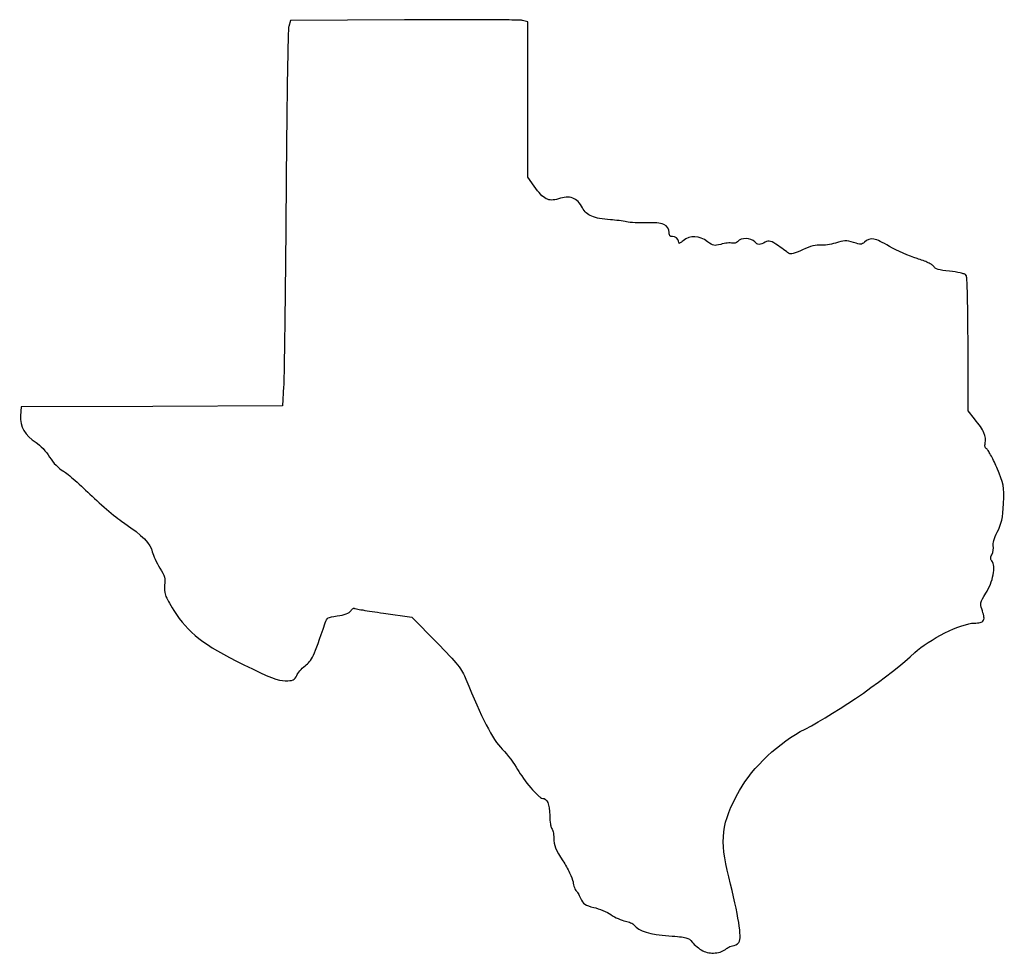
# Model space of a CAD drawing. Extents: x 0 to 140, y 18 to 150.
import ezdxf

# ---------------------------------------------------------------- set-up
doc = ezdxf.new("R2010")
doc.units = 0
doc.layers.get('0').update_dxf_attribs({"linetype": 'CONTINUOUS'})

msp = doc.modelspace()

# ---------------------------------------------------------------- linework, layer by layer
at = {"color": 7}
for points in [[(54.876725, 150.063453), (38.702965, 149.985181), (38.473659, 149.128591)], [(66.411481, 150.073409), (66.411455, 150.073375), (66.411481, 150.073409), (66.411481, 150.073409)], [(73.2471, 126.50951), (72.355236, 127.795493), (72.355236, 138.722234), (72.355236, 149.803314), (71.612198, 149.983561)], [(135.645195, 93.53634), (134.726319, 94.673498), (134.721916, 104.030931)], [(37.751021, 98.137321), (37.595576, 95.379039), (19.199317, 95.30683), (0.539027, 95.23407), (0.453036, 93.97399)], [(51.886372, 66.024078), (55.893157, 65.466797), (59.400539, 61.903188)]]:
    msp.add_lwpolyline(points, dxfattribs=at)
for points in [[(66.411455, 150.073375), (63.383682, 150.087148), (59.295357, 150.084918), (54.876725, 150.063441)], [(70.067142, 150.041439), (69.174383, 150.055889), (67.925366, 150.066529), (66.411481, 150.073409)], [(71.12823, 150.016635), (70.870445, 150.025638), (70.513521, 150.034217), (70.067142, 150.041442)], [(71.440218, 150.002857), (71.361498, 150.007908), (71.257123, 150.012142), (71.12823, 150.016629)], [(71.612198, 149.983555), (71.562739, 149.99555), (71.518938, 149.997808), (71.440218, 150.002859)], [(38.425145, 148.463828), (38.409651, 148.096987), (38.393164, 147.582544), (38.376637, 146.936408)], [(38.447751, 148.902593), (38.440244, 148.794025), (38.432907, 148.647247), (38.425145, 148.463828)], [(38.473659, 149.128591), (38.457262, 149.067279), (38.455259, 149.011164), (38.447751, 148.902593)], [(38.376637, 146.936408), (38.343586, 145.644143), (38.308929, 143.825407), (38.274665, 141.612771)], [(38.274665, 141.612771), (38.20613, 137.187504), (38.139203, 131.18788), (38.090557, 124.681094)], [(74.941537, 124.72798), (74.431598, 124.990201), (73.909913, 125.553914), (73.2471, 126.50951)], [(38.090557, 124.681094), (38.041916, 118.174853), (37.979649, 111.934649), (37.918026, 107.122681)], [(76.677314, 124.716945), (75.962188, 124.480934), (75.451476, 124.46575), (74.941537, 124.72798)], [(78.708544, 124.813411), (78.140238, 125.02446), (77.472574, 124.979406), (76.677314, 124.716945)], [(80.099809, 123.440883), (79.727253, 124.139501), (79.276846, 124.60236), (78.708544, 124.813411)], [(81.407844, 122.240888), (80.786904, 122.510506), (80.395485, 122.88644), (80.099809, 123.440883)], [(84.076278, 121.73873), (82.883319, 121.81576), (82.028784, 121.97127), (81.407844, 122.240888)], [(86.353348, 121.450996), (85.79695, 121.565417), (84.783168, 121.693086), (84.076278, 121.73873)], [(89.186044, 121.319257), (88.162649, 121.281801), (86.863304, 121.346125), (86.353348, 121.450996)], [(91.59871, 121.078375), (91.070783, 121.295627), (90.292188, 121.359742), (89.186044, 121.319257)], [(92.393014, 119.91917), (92.393014, 120.452474), (92.126641, 120.861126), (91.59871, 121.078375)], [(92.490028, 119.468275), (92.432926, 119.5355), (92.393014, 119.673964), (92.393014, 119.91917)], [(92.842805, 119.364648), (92.641886, 119.364648), (92.547127, 119.401052), (92.490028, 119.468275)], [(93.716481, 118.698779), (93.613306, 119.093337), (93.25527, 119.364648), (92.842805, 119.364648)], [(93.804125, 118.407737), (93.78166, 118.457005), (93.752969, 118.559251), (93.716481, 118.698779)], [(94.350919, 118.77429), (94.173455, 118.634695), (94.040954, 118.530538), (93.945775, 118.465607)], [(97.805384, 118.63759), (96.663123, 119.50883), (95.359768, 119.567851), (94.350919, 118.77429)], [(98.689533, 118.129918), (98.450939, 118.177794), (98.210867, 118.328312), (97.805384, 118.63759)], [(102.045333, 118.637023), (101.911904, 118.476255), (101.564762, 118.366719), (101.344738, 118.424256)], [(103.269031, 119.068628), (102.792411, 119.074837), (102.308573, 118.95421), (102.045333, 118.637023)], [(104.496035, 118.607813), (104.230043, 118.928313), (103.745648, 119.062411), (103.269031, 119.068628)], [(105.120011, 118.254482), (104.886071, 118.266674), (104.690266, 118.37378), (104.496035, 118.607813)], [(106.755466, 118.686632), (106.473546, 118.768344), (106.228983, 118.700997), (105.987074, 118.549932)], [(107.847977, 118.051632), (107.355225, 118.402448), (107.037389, 118.604923), (106.755466, 118.686632)], [(118.510685, 118.52127), (117.496607, 118.85594), (117.095098, 118.845252), (115.951943, 118.450714)], [(121.363224, 119.011298), (120.834813, 119.10983), (120.442437, 118.934931), (120.047472, 118.577491)], [(123.600055, 117.963435), (122.552658, 118.574906), (121.891631, 118.912766), (121.363224, 119.011298)], [(93.811829, 118.3934), (93.808499, 118.398565), (93.809289, 118.396618), (93.804125, 118.407737)], [(93.945775, 118.465607), (93.859793, 118.406958), (93.816757, 118.396352), (93.811829, 118.3934)], [(99.675659, 118.261662), (99.197984, 118.129768), (98.928129, 118.082042), (98.689533, 118.129918)], [(100.612725, 118.436397), (100.315172, 118.406109), (99.981128, 118.346007), (99.675659, 118.261662)], [(101.344738, 118.424259), (101.163377, 118.471689), (100.910274, 118.466671), (100.612725, 118.436394)], [(105.987074, 118.549932), (105.640296, 118.333369), (105.353951, 118.242301), (105.120011, 118.254482)], [(109.388622, 116.962432), (109.18444, 117.103673), (108.488909, 117.595321), (107.847977, 118.051632)], [(111.26606, 117.491596), (110.720037, 117.233069), (110.284325, 117.06327), (109.96409, 116.981172)], [(113.851261, 118.142581), (113.219298, 118.244102), (112.382856, 118.020373), (111.26606, 117.491596)], [(115.951943, 118.450714), (115.253132, 118.209527), (114.267003, 118.075796), (113.851261, 118.142581)], [(119.510037, 118.288656), (119.315828, 118.278722), (119.020731, 118.352938), (118.510685, 118.52127)], [(120.047472, 118.577491), (119.825307, 118.376436), (119.704245, 118.298599), (119.510037, 118.288656)], [(127.505415, 116.253566), (126.394261, 116.590878), (124.620949, 117.367444), (123.600055, 117.963435)], [(109.96409, 116.981172), (109.643855, 116.899076), (109.449269, 116.920477), (109.388622, 116.962432)], [(129.06756, 115.659909), (128.645426, 115.8634), (128.098361, 116.07357), (127.505415, 116.253566)], [(129.599481, 115.362805), (129.458347, 115.458721), (129.278626, 115.558162), (129.06756, 115.659909)], [(129.904854, 115.069006), (129.844605, 115.181585), (129.740615, 115.266889), (129.599481, 115.362805)], [(130.477017, 114.710714), (130.132692, 114.81261), (129.98032, 114.928002), (129.904854, 115.069006)], [(132.104203, 114.459361), (131.344162, 114.530001), (130.821343, 114.608823), (130.477017, 114.710714)], [(133.633275, 114.220135), (133.214073, 114.319221), (132.673, 114.406495), (132.104203, 114.459361)], [(134.161891, 114.063592), (134.021889, 114.118386), (133.842876, 114.170591), (133.633275, 114.220135)], [(134.476084, 113.858538), (134.404921, 113.970527), (134.30189, 114.008793), (134.161891, 114.063592)], [(134.518527, 113.722388), (134.51023, 113.771811), (134.515394, 113.796641), (134.476084, 113.858538)], [(134.541669, 113.535526), (134.534331, 113.611594), (134.526824, 113.672966), (134.518527, 113.722388)], [(134.583562, 112.913754), (134.57027, 113.174431), (134.556356, 113.383394), (134.541669, 113.535526)], [(134.654118, 110.778898), (134.633826, 111.663476), (134.610128, 112.392402), (134.583562, 112.913754)], [(134.721916, 104.030922), (134.720787, 106.618728), (134.69471, 109.009743), (134.654118, 110.778898)], [(37.918026, 107.122681), (37.856406, 102.310716), (37.795002, 98.916932), (37.75101, 98.137321)], [(0.453025, 93.97399), (0.352444, 92.497107), (1.144278, 91.165704), (2.665602, 90.205333)], [(136.976931, 91.575112), (136.739458, 92.101748), (136.315162, 92.707117), (135.645195, 93.536334)], [(137.16269, 90.1177), (137.258019, 90.594311), (137.214404, 91.048477), (136.976931, 91.575112)], [(2.665602, 90.205333), (3.235728, 89.845429), (4.130655, 88.89373), (4.59651, 88.136624)], [(137.140084, 89.556563), (137.11141, 89.68369), (137.11443, 89.876439), (137.16269, 90.1177)], [(137.283952, 89.349858), (137.214593, 89.376471), (137.168757, 89.429436), (137.140084, 89.556563)], [(137.433883, 89.233548), (137.38932, 89.283067), (137.353331, 89.323236), (137.283952, 89.349858)], [(4.59651, 88.136624), (5.101649, 87.315668), (5.87461, 86.489245), (6.452452, 86.19524)], [(137.576094, 89.047787), (137.52495, 89.122322), (137.478443, 89.184035), (137.433883, 89.233548)], [(137.928872, 88.459094), (137.797788, 88.698929), (137.678389, 88.898729), (137.576094, 89.047787)], [(138.793725, 86.656617), (138.499593, 87.341316), (138.19104, 87.979418), (137.928872, 88.459094)], [(139.74789, 81.558978), (139.864109, 84.020176), (139.816781, 84.275161), (138.793725, 86.656617)], [(6.452452, 86.19524), (6.66746, 86.085848), (7.247477, 85.641023), (7.950103, 85.037141)], [(7.950103, 85.037141), (8.652732, 84.433256), (9.496441, 83.663128), (10.309306, 82.875271)], [(10.309306, 82.875271), (11.945162, 81.289741), (14.16107, 79.420786), (15.269142, 78.698162)], [(138.870349, 77.500933), (139.472244, 78.670826), (139.650637, 79.499427), (139.74789, 81.558978)], [(15.269142, 78.698162), (17.658813, 77.139751), (18.913909, 75.809606), (19.145836, 74.70406)], [(138.393534, 76.331802), (138.495924, 76.681402), (138.662351, 77.09663), (138.870349, 77.500933)], [(138.101953, 74.29396), (138.303025, 74.66979), (138.388736, 75.207982), (138.290467, 75.583803)], [(138.290467, 75.583803), (138.263655, 75.686605), (138.290467, 75.982205), (138.393534, 76.331802)], [(19.145836, 74.70406), (19.257997, 74.169421), (19.729994, 73.17253), (20.211889, 72.412655)], [(137.933283, 73.794562), (137.931872, 73.913976), (137.98189, 74.069641), (138.101953, 74.29396)], [(138.096986, 73.431861), (137.979144, 73.573881), (137.934567, 73.675148), (137.933275, 73.794562)], [(138.281088, 71.448037), (138.444749, 72.290625), (138.434476, 73.025202), (138.096986, 73.431861)], [(20.211889, 72.412655), (20.569814, 71.848273), (20.770593, 71.471724), (20.866181, 71.127771)], [(137.245908, 68.828662), (137.757236, 69.651204), (138.117433, 70.605451), (138.281088, 71.448037)], [(20.89319, 69.982897), (20.820368, 69.4516), (20.817845, 69.062059), (21.003432, 68.561315)], [(20.866181, 71.127771), (20.96177, 70.783821), (20.958934, 70.462545), (20.89319, 69.982897)], [(21.003432, 68.561315), (21.189021, 68.060569), (21.551166, 67.449566), (22.202326, 66.410474)], [(136.554134, 67.501334), (136.628745, 67.792771), (136.840584, 68.176624), (137.245908, 68.828662)], [(136.661621, 66.617736), (136.524444, 66.997082), (136.479523, 67.2099), (136.554134, 67.501334)], [(22.202326, 66.410474), (24.211229, 63.204749), (26.313409, 61.57215), (32.095539, 58.717159)], [(44.057474, 65.338357), (44.264885, 65.462679), (44.637971, 65.534158), (45.329678, 65.620577)], [(45.329678, 65.620577), (46.351526, 65.748251), (47.021129, 65.978562), (47.315157, 66.398342)], [(47.315157, 66.398342), (47.41041, 66.534336), (47.512783, 66.642614), (47.588009, 66.699857)], [(47.588009, 66.699857), (47.6222, 66.725878), (47.64694, 66.737059), (47.658012, 66.741199)], [(47.658012, 66.741202), (47.669498, 66.736715), (47.686747, 66.722152), (47.698251, 66.71806)], [(47.698251, 66.71806), (47.723284, 66.709142), (47.751365, 66.701098), (47.785342, 66.692152)], [(47.785342, 66.692152), (47.853298, 66.674287), (47.943756, 66.65397), (48.05654, 66.630969)], [(48.05654, 66.630969), (48.282109, 66.584964), (48.595938, 66.528488), (48.97707, 66.4645)], [(48.97707, 66.4645), (49.739336, 66.336518), (50.770214, 66.179337), (51.886383, 66.024081)], [(136.956521, 65.646496), (136.906773, 65.905153), (136.805309, 66.220364), (136.661621, 66.617736)], [(136.917935, 65.004881), (137.008006, 65.177691), (137.006268, 65.387839), (136.956521, 65.646496)], [(41.96892, 60.063226), (42.34747, 60.877206), (42.80397, 62.194041), (43.624218, 64.623982)], [(43.624218, 64.623982), (43.761573, 65.03089), (43.850063, 65.214033), (44.057474, 65.338357)], [(131.454841, 63.208471), (133.107227, 64.027243), (134.762545, 64.61352), (135.582891, 64.61352)], [(135.582891, 64.61352), (135.935401, 64.61352), (136.211299, 64.626728), (136.431212, 64.678564)], [(136.431212, 64.678564), (136.651128, 64.730397), (136.827867, 64.832076), (136.917935, 65.004881)], [(127.203877, 60.452396), (128.130681, 61.33996), (129.802464, 62.389702), (131.45485, 63.208471)], [(59.40055, 61.903191), (62.339468, 58.916859), (63.033238, 58.045659), (63.588132, 56.658382)], [(40.787114, 58.559512), (41.273617, 58.930584), (41.590369, 59.249241), (41.96892, 60.063226)], [(111.647481, 49.605578), (116.226762, 51.92959), (123.862186, 57.252177), (127.203877, 60.452396)], [(32.09555, 58.717156), (35.712674, 56.931163), (36.978463, 56.429065), (37.985838, 56.429065)], [(39.597592, 57.197454), (39.656218, 57.351663), (39.82354, 57.601929), (40.041319, 57.852853)], [(40.041319, 57.852853), (40.259099, 58.103774), (40.527681, 58.361632), (40.787114, 58.559512)], [(37.985838, 56.429065), (38.506081, 56.429065), (38.836386, 56.450457), (39.08937, 56.566315)], [(39.08937, 56.566315), (39.342356, 56.682178), (39.484035, 56.898781), (39.597592, 57.197454)], [(63.588132, 56.658382), (65.735008, 51.291028), (67.354916, 48.144508), (68.733729, 46.73485)], [(102.330287, 40.879292), (104.176827, 44.181227), (107.976924, 47.742756), (111.647481, 49.605578)], [(68.733729, 46.73485), (69.480455, 45.971419), (70.463529, 44.671574), (70.892839, 43.884515)], [(70.892839, 43.884515), (71.305601, 43.127796), (72.055993, 42.117923), (72.765316, 41.288842)], [(72.765316, 41.288842), (73.119979, 40.874308), (73.463819, 40.505994), (73.751993, 40.237679)], [(100.823265, 28.647273), (99.48854, 33.93476), (99.782768, 36.323867), (102.330287, 40.879292)], [(73.751993, 40.237679), (73.896079, 40.103519), (74.025687, 39.994249), (74.140049, 39.915218)], [(74.140049, 39.915218), (74.254411, 39.836184), (74.344118, 39.777965), (74.466918, 39.777965)], [(74.466918, 39.777965), (74.753879, 39.777965), (74.985931, 39.591475), (75.168616, 39.18155)], [(75.168616, 39.18155), (75.351299, 38.771622), (75.459658, 38.151267), (75.459658, 37.375218)], [(75.459658, 37.375218), (75.459658, 36.913113), (75.49136, 36.474243), (75.543994, 36.132777)], [(75.543994, 36.132777), (75.570297, 35.962041), (75.601412, 35.815867), (75.638801, 35.699521)], [(75.638801, 35.699521), (75.676193, 35.583177), (75.700249, 35.491413), (75.808578, 35.424467)], [(75.808578, 35.424467), (75.796527, 35.431918), (75.833385, 35.397402), (75.862045, 35.327453)], [(75.862045, 35.327453), (75.890696, 35.257493), (75.919265, 35.156582), (75.943624, 35.036959)], [(75.943624, 35.036959), (75.992344, 34.797713), (76.024102, 34.482522), (76.024102, 34.158325)], [(76.024102, 34.158325), (76.024102, 33.17031), (76.306231, 32.4754), (77.324969, 30.924346)], [(77.324969, 30.924346), (77.672319, 30.395493), (78.008472, 29.793496), (78.268099, 29.25361)], [(78.268099, 29.25361), (78.527727, 28.713725), (78.710008, 28.227749), (78.751515, 27.968176)], [(78.751515, 27.968176), (78.799645, 27.667191), (78.871606, 27.377191), (78.951054, 27.146316)], [(102.231622, 22.209081), (101.985372, 23.753683), (101.513696, 25.912139), (100.823265, 28.647273)], [(78.951054, 27.146316), (78.99078, 27.030876), (79.031987, 26.929872), (79.07563, 26.847553)], [(79.07563, 26.847553), (79.11927, 26.76524), (79.156667, 26.699059), (79.236584, 26.64967)], [(79.236584, 26.64967), (79.238842, 26.648259), (79.280983, 26.611031), (79.325329, 26.552656)], [(79.325329, 26.552656), (79.369677, 26.494278), (79.42236, 26.414861), (79.477466, 26.321694)], [(79.477466, 26.321694), (79.58768, 26.135368), (79.708821, 25.894743), (79.810951, 25.650318)], [(79.810951, 25.650318), (79.975631, 25.256181), (80.144372, 24.982417), (80.432171, 24.784359)], [(80.432171, 24.784359), (80.719967, 24.586298), (81.105669, 24.467844), (81.709336, 24.3285)], [(81.709336, 24.3285), (82.466488, 24.153728), (83.578567, 23.684034), (84.127518, 23.311509)], [(84.127518, 23.311509), (84.722389, 22.907821), (85.614702, 22.506823), (86.176383, 22.401455)], [(86.176383, 22.401455), (86.42405, 22.354993), (86.690993, 22.267151), (86.914462, 22.164984)], [(86.914462, 22.164984), (87.137929, 22.062814), (87.319358, 21.938941), (87.3852, 21.859608)], [(87.3852, 21.859608), (88.154056, 20.933194), (89.601314, 20.500965), (92.329048, 20.311797)], [(102.430608, 20.353137), (102.421577, 20.818149), (102.354744, 21.43678), (102.231622, 22.209081)], [(92.329048, 20.311797), (93.600634, 20.223614), (94.30538, 20.157718), (94.740617, 20.037291)], [(94.740617, 20.037291), (95.175855, 19.916864), (95.346071, 19.75904), (95.621458, 19.424341)], [(102.252026, 19.384652), (102.412727, 19.578282), (102.439639, 19.888128), (102.43062, 20.353137)], [(95.621458, 19.424341), (95.977755, 18.991299), (96.632717, 18.457671), (97.125175, 18.199536)], [(97.125175, 18.199536), (97.644365, 17.927392), (98.294066, 17.831182), (98.912765, 17.88369)], [(98.912765, 17.88369), (99.531464, 17.936203), (100.121748, 18.13642), (100.517353, 18.494441)], [(100.517353, 18.494441), (100.636759, 18.602498), (100.796615, 18.705583), (100.95116, 18.778865)], [(100.95116, 18.778865), (101.105702, 18.852144), (101.258997, 18.89352), (101.340869, 18.89352)], [(101.340869, 18.89352), (101.658795, 18.89352), (102.022179, 19.107704), (102.252026, 19.384652)]]:
    msp.add_open_spline(points, degree=3, dxfattribs=at)

doc.saveas('drawing.dxf')
